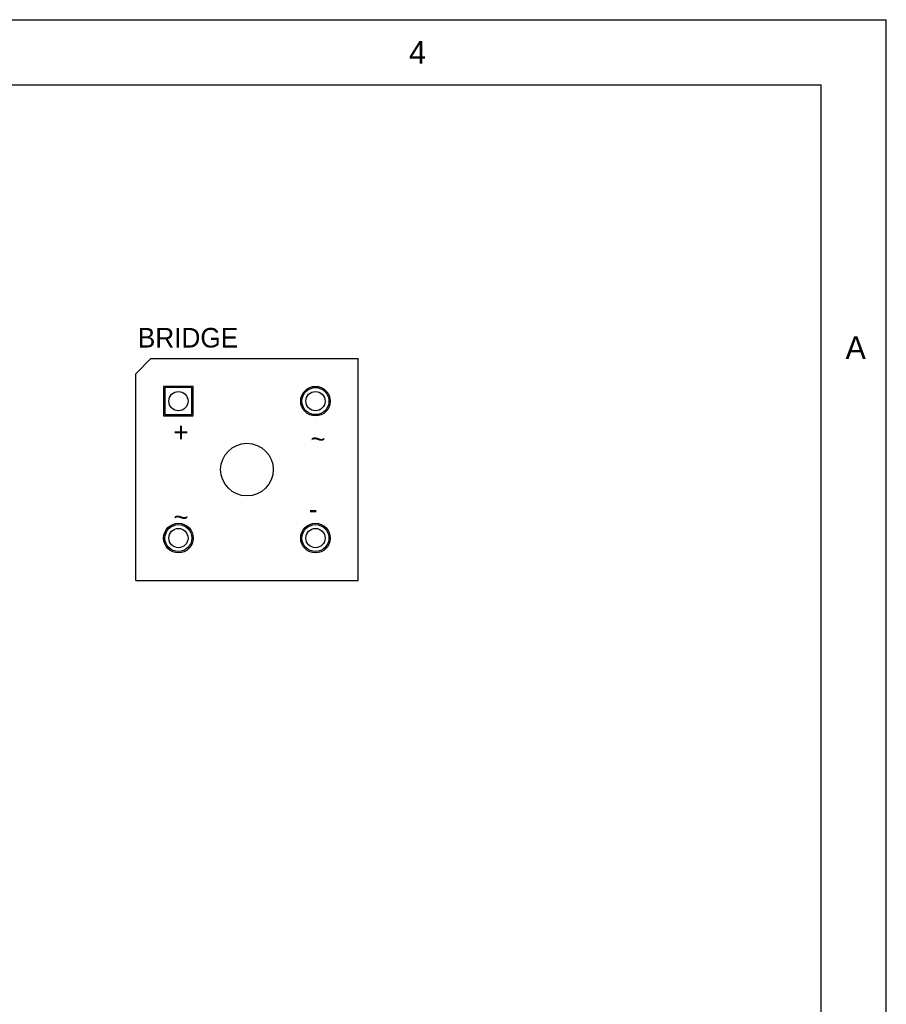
# Model space of a CAD drawing. Extents: x 0.2 to 21.7, y 0.2 to 7.8.
# Tile 22 of 23: x 9 to 11.7, y 4.8 to 7.8. Entities that reach past the tile are written whole.
import ezdxf

# ---------------------------------------------------------------- set-up
doc = ezdxf.new("R2010")
doc.units = 0
doc.layers.get('0').update_dxf_attribs({"linetype": 'CONTINUOUS'})
for name, color, linetype in [('BOTTOMLAYER', 5, 'CONTINUOUS'), ('BOTTOMSOLDER', 6, 'CONTINUOUS'), ('MECHANICAL16', 56, 'CONTINUOUS'), ('MULTILAYER', 9, 'CONTINUOUS'), ('PADHOLE', 156, 'CONTINUOUS'), ('TOPLAYER', 1, 'CONTINUOUS'), ('TOPOVERLAY', 2, 'CONTINUOUS'), ('TOPSOLDER', 216, 'CONTINUOUS')]:
    doc.layers.add(name, color=color, linetype=linetype)

# ---------------------------------------------------------------- blocks, each defined once
blk = doc.blocks.new('D_46_6A_2')
at = {"layer": 'BOTTOMLAYER'}
for p, q in [((-0.251378, 0.251378), (-0.251378, 0.168701)), ((-0.168701, 0.251378), (-0.251378, 0.251378)), ((-0.168701, 0.168701), (-0.168701, 0.251378)), ((-0.251378, 0.168701), (-0.168701, 0.168701))]:
    blk.add_line(p, q, dxfattribs=at)
for centre in [(0.210039, 0.210039), (-0.210039, -0.210039), (0.210039, -0.210039)]:
    blk.add_circle(centre, 0.041339, dxfattribs=at)
at = {"layer": 'BOTTOMSOLDER'}
for p, q in [((-0.255378, 0.255378), (-0.255378, 0.164701)), ((-0.164701, 0.255378), (-0.255378, 0.255378)), ((-0.164701, 0.164701), (-0.164701, 0.255378)), ((-0.255378, 0.164701), (-0.164701, 0.164701))]:
    blk.add_line(p, q, dxfattribs=at)
for centre in [(0.210039, 0.210039), (-0.210039, -0.210039), (0.210039, -0.210039)]:
    blk.add_circle(centre, 0.045339, dxfattribs=at)
at = {"layer": 'MULTILAYER'}
for p, q in [((-0.251378, 0.251378), (-0.251378, 0.168701)), ((-0.168701, 0.251378), (-0.251378, 0.251378)), ((-0.168701, 0.168701), (-0.168701, 0.251378)), ((-0.251378, 0.168701), (-0.168701, 0.168701))]:
    blk.add_line(p, q, dxfattribs=at)
for centre in [(0.210039, 0.210039), (-0.210039, -0.210039), (0.210039, -0.210039)]:
    blk.add_circle(centre, 0.041339, dxfattribs=at)
at = {"layer": 'PADHOLE'}
for centre in [(-0.210039, 0.210039), (0.210039, 0.210039), (-0.210039, -0.210039), (0.210039, -0.210039)]:
    blk.add_circle(centre, 0.029528, dxfattribs=at)
at = {"layer": 'TOPLAYER'}
for p, q in [((-0.251378, 0.251378), (-0.251378, 0.168701)), ((-0.168701, 0.251378), (-0.251378, 0.251378)), ((-0.168701, 0.168701), (-0.168701, 0.251378)), ((-0.251378, 0.168701), (-0.168701, 0.168701))]:
    blk.add_line(p, q, dxfattribs=at)
for centre in [(0.210039, 0.210039), (-0.210039, -0.210039), (0.210039, -0.210039)]:
    blk.add_circle(centre, 0.041339, dxfattribs=at)
at = {"layer": 'TOPOVERLAY'}
for p, q in [((-0.340551, 0.294252), (-0.294252, 0.340551)), ((-0.294252, 0.340551), (0.340551, 0.340551)), ((0.340551, -0.340551), (0.340551, 0.340551)), ((-0.340551, -0.340551), (-0.340551, 0.294252)), ((-0.340551, -0.340551), (0.340551, -0.340551))]:
    blk.add_line(p, q, dxfattribs=at)
blk.add_circle((0, 0), 0.080709, dxfattribs=at)
at = {"layer": 'TOPSOLDER'}
for p, q in [((-0.255378, 0.255378), (-0.255378, 0.164701)), ((-0.164701, 0.255378), (-0.255378, 0.255378)), ((-0.164701, 0.164701), (-0.164701, 0.255378)), ((-0.255378, 0.164701), (-0.164701, 0.164701))]:
    blk.add_line(p, q, dxfattribs=at)
for centre in [(0.210039, 0.210039), (-0.210039, -0.210039), (0.210039, -0.210039)]:
    blk.add_circle(centre, 0.045339, dxfattribs=at)
at = {"layer": 'TOPOVERLAY'}
for s, p in [('+', (-0.225315, 0.085315)), ('~', (0.194685, 0.065315)), ('~', (-0.225315, -0.174685)), ('-', (0.189961, -0.149961))]:
    blk.add_text(s, height=0.059055, dxfattribs=at).set_placement(p)

msp = doc.modelspace()

# ---------------------------------------------------------------- linework, layer by layer
at = {"layer": 'MECHANICAL16'}
for p, q in [((0.2, 7.8), (11.7, 7.8)), ((11.7, 0.2), (11.7, 7.8)), ((0.4, 7.6), (11.5, 7.6)), ((11.5, 0.4), (11.5, 7.6))]:
    msp.add_line(p, q, dxfattribs=at)

# ---------------------------------------------------------------- block references
msp.add_blockref('D_46_6A_2', (9.74, 6.42))

# ---------------------------------------------------------------- texts
for s, p in [('4', (10.237, 7.665)), ('A', (11.575, 6.759))]:
    msp.add_text(s, height=0.07, dxfattribs=at).set_placement(p)
at = {"layer": 'TOPOVERLAY'}
msp.add_text('BRIDGE', height=0.06, dxfattribs=at).set_placement((9.4055, 6.7945))

doc.saveas('drawing.dxf')
